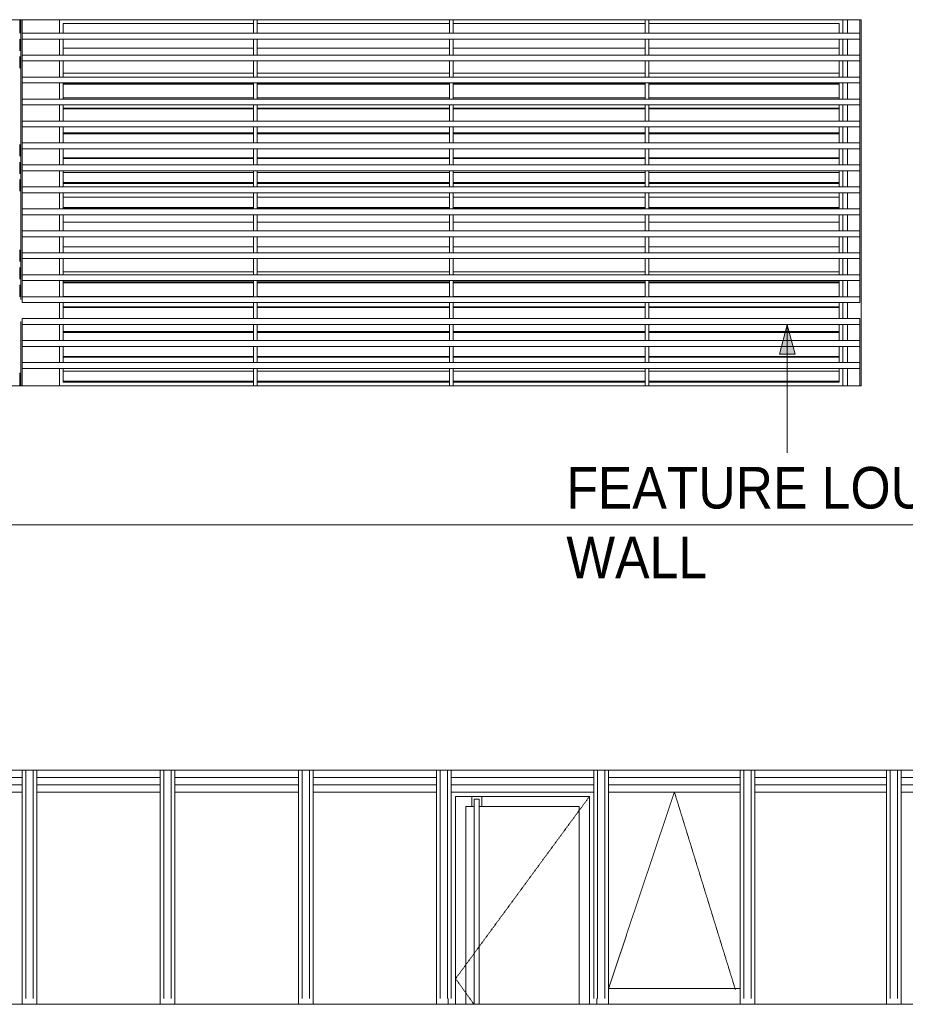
# Model space of a CAD drawing. Header units: millimetres. Extents: x -121668 to 127737, y 1553 to 34854.
# Tile 33 of 94: x -46387 to -40337, y 12625 to 19350. Entities that reach past the tile are written whole.
import ezdxf

# ---------------------------------------------------------------- set-up
doc = ezdxf.new("R2010")
doc.units = ezdxf.units.MM
for name, pattern in [('Center', [40, 10, -5, 20, -5]), ('Dash', [6, 3, -3]), ('Hidden', [7.14375, 4.7625, -2.38125])]:
    doc.linetypes.add(name, pattern=pattern)
for name, color, linetype, lineweight in [('A-DETL-HDLN', 90, 'Dash', 9), ('A-DETL-THIN', 151, 'Continuous', 9), ('A-FLOR', 192, 'Continuous', 9), ('A-FLOR-LEVL', 51, 'Continuous', 9), ('A-GLAZ', 151, 'Continuous', 9), ('A-GLAZ-CURT', 52, 'Continuous', 20), ('A-GLAZ-CURT-HDLN', 51, 'Hidden', 20), ('A-GLAZ-CWMG', 51, 'Continuous', 20), ('A-WALL', 113, 'Continuous', 20), ('G-ANNO-TEXT', 231, 'Continuous', 5)]:
    doc.layers.add(name, color=color, linetype=linetype, lineweight=lineweight)
doc.styles.add('Swis721 BT_1', font='swiss.ttf', dxfattribs={"width": 0.89, "height": 283.821263})

# ---------------------------------------------------------------- blocks, each defined once
blk = doc.blocks.new('Curtain Wall Door 1 - Curtain Wall Door 1-18442149-Copy of GBP_NORTH ELEAVTION')
at = {"layer": 'A-GLAZ-CURT', "lineweight": 9}
for p, q in [((-43409.3, 12625), (-43409.3, 14045)), ((-43409.3, 14045), (-42494.3, 14045)), ((-43299.3, 14045), (-43299.3, 13975)), ((-43281.3, 14027), (-43247.3, 14027)), ((-43281.3, 12625), (-43281.3, 14027)), ((-43247.3, 14027), (-43247.3, 12625)), ((-43229.3, 13975), (-43229.3, 14045)), ((-42494.3, 12625), (-42494.3, 14045)), ((-43339.3, 13975), (-43299.3, 13975)), ((-43339.3, 12625), (-43339.3, 13975)), ((-43299.3, 13975), (-43281.3, 13975)), ((-43247.3, 13975), (-43229.3, 13975)), ((-43229.3, 13975), (-42564.3, 13975)), ((-42564.3, 13975), (-42564.3, 12625)), ((-43459.3, 12665), (-43459.3, 12625)), ((-42444.3, 12625), (-42444.3, 12665))]:
    blk.add_line(p, q, dxfattribs=at)
at = {"layer": 'A-GLAZ-CURT-HDLN', "lineweight": 9}
for p, q in [((-42494.3, 14045), (-43409.3, 12800)), ((-43409.3, 12800), (-43283.7, 12625))]:
    blk.add_line(p, q, dxfattribs=at)
blk = doc.blocks.new('System Panel - _DLN__12_12mm laminated clear glass-18442151-Copy of GBP_NORTH ELEAVTION')
at = {"layer": 'A-GLAZ-CURT', "lineweight": 9}
for p, q in [((-44383, 12665), (-44383, 12625)), ((-43539.3, 12625), (-43539.3, 12665))]:
    blk.add_line(p, q, dxfattribs=at)
blk = doc.blocks.new('Rectangular Mullion - DLN_FRAME 2-18442139-Copy of GBP_NORTH ELEAVTION')
at = {"layer": 'A-GLAZ-CWMG', "lineweight": 9}
for p, q in [((-41364.3, 14175), (-41364.3, 14225)), ((-40464.3, 14225), (-40464.3, 14175)), ((-40464.3, 14175), (-41364.3, 14175)), ((-41364.3, 14075), (-41364.3, 14125)), ((-40464.3, 14125), (-41364.3, 14125)), ((-40464.3, 14125), (-40464.3, 14075)), ((-40464.3, 14075), (-41364.3, 14075))]:
    blk.add_line(p, q, dxfattribs=at)
blk = doc.blocks.new('Rectangular Mullion - DLN_FRAME 2-18442148-Copy of GBP_NORTH ELEAVTION')
at = {"layer": 'A-GLAZ-CWMG', "lineweight": 9}
for p, q in [((-43439.3, 14175), (-43439.3, 14225)), ((-42464.3, 14225), (-42464.3, 14175)), ((-42464.3, 14175), (-43439.3, 14175)), ((-43439.3, 14075), (-43439.3, 14125)), ((-42464.3, 14125), (-43439.3, 14125)), ((-42464.3, 14125), (-42464.3, 14075)), ((-42464.3, 14075), (-43439.3, 14075))]:
    blk.add_line(p, q, dxfattribs=at)
blk = doc.blocks.new('Rectangular Mullion - DLN_FRAME 2-18442150-Copy of GBP_NORTH ELEAVTION')
at = {"layer": 'A-GLAZ-CWMG', "lineweight": 9}
for p, q in [((-44383, 14175), (-44383, 14225)), ((-43539.3, 14225), (-43539.3, 14175)), ((-43539.3, 14175), (-44383, 14175)), ((-44383, 14075), (-44383, 14125)), ((-43539.3, 14125), (-44383, 14125)), ((-43539.3, 14125), (-43539.3, 14075)), ((-43539.3, 14075), (-44383, 14075))]:
    blk.add_line(p, q, dxfattribs=at)
blk = doc.blocks.new('System Panel - _DLN__12_12mm laminated clear glass-18442143-Copy of GBP_NORTH ELEAVTION')
at = {"layer": 'A-GLAZ-CURT', "lineweight": 9}
for p, q in [((-41364.3, 12665), (-41364.3, 12625)), ((-40464.3, 12625), (-40464.3, 12665))]:
    blk.add_line(p, q, dxfattribs=at)
blk = doc.blocks.new('DLN_Louvre - 1337_5x2550 _WH_ ML09-18915334-Copy of GBP_NORTH ELEAVTION')
at = {"layer": 'A-GLAZ'}
for p, q in [((-42114.3, 19350), (-42114.3, 19258)), ((-42089.3, 19325), (-40789.3, 19325)), ((-42089.3, 19258), (-42089.3, 19325)), ((-40789.3, 19325), (-40789.3, 19258)), ((-40764.3, 19258), (-40764.3, 19350)), ((-42114.3, 19218), (-42114.3, 19108)), ((-42089.3, 19108), (-42089.3, 19218)), ((-40789.3, 19218), (-40789.3, 19108)), ((-40764.3, 19108), (-40764.3, 19218)), ((-42089.3, 19155.4), (-40789.3, 19155.4)), ((-42114.3, 19068), (-42114.3, 18958)), ((-42089.3, 18958), (-42089.3, 19068)), ((-40789.3, 19068), (-40789.3, 18958)), ((-40764.3, 18958), (-40764.3, 19068)), ((-42089.3, 18985.7), (-40789.3, 18985.7)), ((-42114.3, 18918), (-42114.3, 18808)), ((-42089.3, 18808), (-42089.3, 18918)), ((-40789.3, 18915.7), (-42089.3, 18915.7)), ((-40789.3, 18910.7), (-42089.3, 18910.7)), ((-40789.3, 18918), (-40789.3, 18808)), ((-40764.3, 18808), (-40764.3, 18918)), ((-42114.3, 18768), (-42114.3, 18658)), ((-42089.3, 18816.1), (-40789.3, 18816.1)), ((-42089.3, 18658), (-42089.3, 18768)), ((-40789.3, 18768), (-40789.3, 18658)), ((-40764.3, 18658), (-40764.3, 18768)), ((-40789.3, 18746.1), (-42089.3, 18746.1)), ((-40789.3, 18741.1), (-42089.3, 18741.1)), ((-42114.3, 18618), (-42114.3, 18508)), ((-42089.3, 18508), (-42089.3, 18618)), ((-40789.3, 18576.4), (-42089.3, 18576.4)), ((-40789.3, 18571.4), (-42089.3, 18571.4)), ((-40789.3, 18618), (-40789.3, 18508)), ((-40764.3, 18508), (-40764.3, 18618)), ((-42114.3, 18468), (-42114.3, 18358)), ((-42089.3, 18358), (-42089.3, 18468)), ((-40789.3, 18468), (-40789.3, 18358)), ((-40764.3, 18358), (-40764.3, 18468)), ((-40789.3, 18406.8), (-42089.3, 18406.8)), ((-40789.3, 18401.8), (-42089.3, 18401.8)), ((-42114.3, 18318), (-42114.3, 18208)), ((-42089.3, 18208), (-42089.3, 18318)), ((-42089.3, 18307.1), (-40789.3, 18307.1)), ((-40789.3, 18318), (-40789.3, 18208)), ((-40764.3, 18208), (-40764.3, 18318)), ((-40789.3, 18237.1), (-42089.3, 18237.1)), ((-40789.3, 18232.1), (-42089.3, 18232.1)), ((-42114.3, 18168), (-42114.3, 18058)), ((-42089.3, 18058), (-42089.3, 18168)), ((-40789.3, 18168), (-40789.3, 18058)), ((-40764.3, 18058), (-40764.3, 18168)), ((-42089.3, 18137.5), (-40789.3, 18137.5)), ((-40789.3, 18067.5), (-42089.3, 18067.5)), ((-40789.3, 18062.5), (-42089.3, 18062.5)), ((-42114.3, 18018), (-42114.3, 17908)), ((-42089.3, 17908), (-42089.3, 18018)), ((-42089.3, 17967.9), (-40789.3, 17967.9)), ((-40789.3, 18018), (-40789.3, 17908)), ((-40764.3, 17908), (-40764.3, 18018)), ((-42114.3, 17868), (-42114.3, 17758)), ((-42089.3, 17758), (-42089.3, 17868)), ((-40789.3, 17868), (-40789.3, 17758)), ((-40764.3, 17758), (-40764.3, 17868)), ((-42089.3, 17798.2), (-40789.3, 17798.2)), ((-42114.3, 17718), (-42114.3, 17608)), ((-42089.3, 17608), (-42089.3, 17718)), ((-40789.3, 17718), (-40789.3, 17608)), ((-40764.3, 17608), (-40764.3, 17718)), ((-42089.3, 17628.6), (-40789.3, 17628.6)), ((-42114.3, 17568), (-42114.3, 17458)), ((-42089.3, 17458), (-42089.3, 17568)), ((-40789.3, 17558.6), (-42089.3, 17558.6)), ((-40789.3, 17553.6), (-42089.3, 17553.6)), ((-40789.3, 17568), (-40789.3, 17458)), ((-40764.3, 17458), (-40764.3, 17568)), ((-42114.3, 17418), (-42114.3, 17308)), ((-42089.3, 17458.9), (-40789.3, 17458.9)), ((-42089.3, 17308), (-42089.3, 17418)), ((-40789.3, 17418), (-40789.3, 17308)), ((-40764.3, 17308), (-40764.3, 17418)), ((-40789.3, 17388.9), (-42089.3, 17388.9)), ((-40789.3, 17383.9), (-42089.3, 17383.9)), ((-42114.3, 17268), (-42114.3, 17158)), ((-42089.3, 17158), (-42089.3, 17268)), ((-40789.3, 17219.3), (-42089.3, 17219.3)), ((-40789.3, 17268), (-40789.3, 17158)), ((-40764.3, 17158), (-40764.3, 17268)), ((-40789.3, 17214.3), (-42089.3, 17214.3)), ((-42114.3, 17118), (-42114.3, 17008)), ((-42089.3, 17008), (-42089.3, 17118)), ((-40789.3, 17118), (-40789.3, 17008)), ((-40764.3, 17008), (-40764.3, 17118)), ((-40789.3, 17049.6), (-42089.3, 17049.6)), ((-40789.3, 17044.6), (-42089.3, 17044.6)), ((-42114.3, 16968), (-42114.3, 16850)), ((-42089.3, 16875), (-42089.3, 16968)), ((-42089.3, 16950), (-40789.3, 16950)), ((-40789.3, 16968), (-40789.3, 16875)), ((-40764.3, 16850), (-40764.3, 16968)), ((-40789.3, 16880), (-42089.3, 16880)), ((-40789.3, 16875), (-42089.3, 16875))]:
    blk.add_line(p, q, dxfattribs=at)
blk = doc.blocks.new('Rectangular Mullion - DLN_8 x 75mm _WD_-3377684-Copy of GBP_NORTH ELEAVTION')
at = {"layer": 'A-GLAZ-CWMG'}
blk.add_line((-40647.3, 16968), (-40647.3, 16850), dxfattribs=at)
blk = doc.blocks.new('Rectangular Mullion - DLN_8 x 75mm _WD_-V22-Copy of GBP_NORTH ELEAVTION')
at = {"layer": 'A-GLAZ-CWMG'}
blk.add_line((-40647.3, 17118), (-40647.3, 17008), dxfattribs=at)
blk = doc.blocks.new('DLN_Louvre - 1337_5x2550 _WH_ ML09 3-18917324-Copy of GBP_NORTH ELEAVTION')
at = {"layer": 'A-GLAZ'}
for p, q in [((-43451.8, 19350), (-43451.8, 19258)), ((-43426.8, 19325), (-42114.3, 19325)), ((-43426.8, 19258), (-43426.8, 19325)), ((-42114.3, 19325), (-42114.3, 19258)), ((-42089.3, 19258), (-42089.3, 19350)), ((-43451.8, 19218), (-43451.8, 19108)), ((-43426.8, 19108), (-43426.8, 19218)), ((-42114.3, 19218), (-42114.3, 19108)), ((-42089.3, 19108), (-42089.3, 19218)), ((-43426.8, 19155.4), (-42114.3, 19155.4)), ((-43451.8, 19068), (-43451.8, 18958)), ((-43426.8, 18958), (-43426.8, 19068)), ((-42114.3, 19068), (-42114.3, 18958)), ((-42089.3, 18958), (-42089.3, 19068)), ((-43426.8, 18985.7), (-42114.3, 18985.7)), ((-43451.8, 18918), (-43451.8, 18808)), ((-43426.8, 18808), (-43426.8, 18918)), ((-42114.3, 18915.7), (-43426.8, 18915.7)), ((-42114.3, 18910.7), (-43426.8, 18910.7)), ((-42114.3, 18918), (-42114.3, 18808)), ((-42089.3, 18808), (-42089.3, 18918)), ((-43451.8, 18768), (-43451.8, 18658)), ((-43426.8, 18816.1), (-42114.3, 18816.1)), ((-43426.8, 18658), (-43426.8, 18768)), ((-42114.3, 18768), (-42114.3, 18658)), ((-42089.3, 18658), (-42089.3, 18768)), ((-42114.3, 18746.1), (-43426.8, 18746.1)), ((-42114.3, 18741.1), (-43426.8, 18741.1)), ((-43451.8, 18618), (-43451.8, 18508)), ((-43426.8, 18508), (-43426.8, 18618)), ((-42114.3, 18576.4), (-43426.8, 18576.4)), ((-42114.3, 18571.4), (-43426.8, 18571.4)), ((-42114.3, 18618), (-42114.3, 18508)), ((-42089.3, 18508), (-42089.3, 18618)), ((-43451.8, 18468), (-43451.8, 18358)), ((-43426.8, 18358), (-43426.8, 18468)), ((-42114.3, 18468), (-42114.3, 18358)), ((-42089.3, 18358), (-42089.3, 18468)), ((-42114.3, 18406.8), (-43426.8, 18406.8)), ((-42114.3, 18401.8), (-43426.8, 18401.8)), ((-43451.8, 18318), (-43451.8, 18208)), ((-43426.8, 18208), (-43426.8, 18318)), ((-43426.8, 18307.1), (-42114.3, 18307.1)), ((-42114.3, 18318), (-42114.3, 18208)), ((-42089.3, 18208), (-42089.3, 18318)), ((-42114.3, 18237.1), (-43426.8, 18237.1)), ((-42114.3, 18232.1), (-43426.8, 18232.1)), ((-43451.8, 18168), (-43451.8, 18058)), ((-43426.8, 18058), (-43426.8, 18168)), ((-42114.3, 18168), (-42114.3, 18058)), ((-42089.3, 18058), (-42089.3, 18168)), ((-43426.8, 18137.5), (-42114.3, 18137.5)), ((-42114.3, 18067.5), (-43426.8, 18067.5)), ((-42114.3, 18062.5), (-43426.8, 18062.5)), ((-43451.8, 18018), (-43451.8, 17908)), ((-43426.8, 17908), (-43426.8, 18018)), ((-43426.8, 17967.9), (-42114.3, 17967.9)), ((-42114.3, 18018), (-42114.3, 17908)), ((-42089.3, 17908), (-42089.3, 18018)), ((-43451.8, 17868), (-43451.8, 17758)), ((-43426.8, 17758), (-43426.8, 17868)), ((-42114.3, 17868), (-42114.3, 17758)), ((-42089.3, 17758), (-42089.3, 17868)), ((-43426.8, 17798.2), (-42114.3, 17798.2)), ((-43451.8, 17718), (-43451.8, 17608)), ((-43426.8, 17608), (-43426.8, 17718)), ((-42114.3, 17718), (-42114.3, 17608)), ((-42089.3, 17608), (-42089.3, 17718)), ((-43426.8, 17628.6), (-42114.3, 17628.6)), ((-43451.8, 17568), (-43451.8, 17458)), ((-43426.8, 17458), (-43426.8, 17568)), ((-42114.3, 17558.6), (-43426.8, 17558.6)), ((-42114.3, 17553.6), (-43426.8, 17553.6)), ((-42114.3, 17568), (-42114.3, 17458)), ((-42089.3, 17458), (-42089.3, 17568)), ((-43451.8, 17418), (-43451.8, 17308)), ((-43426.8, 17458.9), (-42114.3, 17458.9)), ((-43426.8, 17308), (-43426.8, 17418)), ((-42114.3, 17418), (-42114.3, 17308)), ((-42089.3, 17308), (-42089.3, 17418)), ((-42114.3, 17388.9), (-43426.8, 17388.9)), ((-42114.3, 17383.9), (-43426.8, 17383.9)), ((-43451.8, 17268), (-43451.8, 17158)), ((-43426.8, 17158), (-43426.8, 17268)), ((-42114.3, 17219.3), (-43426.8, 17219.3)), ((-42114.3, 17268), (-42114.3, 17158)), ((-42089.3, 17158), (-42089.3, 17268)), ((-42114.3, 17214.3), (-43426.8, 17214.3)), ((-43451.8, 17118), (-43451.8, 17008)), ((-43426.8, 17008), (-43426.8, 17118)), ((-42114.3, 17118), (-42114.3, 17008)), ((-42089.3, 17008), (-42089.3, 17118)), ((-42114.3, 17049.6), (-43426.8, 17049.6)), ((-42114.3, 17044.6), (-43426.8, 17044.6)), ((-43451.8, 16968), (-43451.8, 16850)), ((-43426.8, 16875), (-43426.8, 16968)), ((-43426.8, 16950), (-42114.3, 16950)), ((-42114.3, 16968), (-42114.3, 16875)), ((-42089.3, 16850), (-42089.3, 16968)), ((-42114.3, 16880), (-43426.8, 16880)), ((-42114.3, 16875), (-43426.8, 16875))]:
    blk.add_line(p, q, dxfattribs=at)
blk = doc.blocks.new('Rectangular Mullion - DLN_FRAME-16088758-Copy of GBP_NORTH ELEAVTION')
at = {"layer": 'A-GLAZ-CWMG', "lineweight": 9}
for p, q in [((-40464.3, 14225), (-40464.3, 12665)), ((-40439.3, 14225), (-40439.3, 12665)), ((-40389.3, 14225), (-40389.3, 12665)), ((-40364.3, 14225), (-40364.3, 12665))]:
    blk.add_line(p, q, dxfattribs=at)
blk = doc.blocks.new('Rectangular Mullion - DLN_FRAME-16088757-Copy of GBP_NORTH ELEAVTION')
at = {"layer": 'A-GLAZ-CWMG', "lineweight": 9}
for p, q in [((-38464.3, 14225), (-38464.3, 12732.5)), ((-38439.3, 14225), (-38439.3, 12665)), ((-38389.3, 14225), (-38389.3, 12665)), ((-38364.3, 14225), (-38364.3, 12665))]:
    blk.add_line(p, q, dxfattribs=at)
blk = doc.blocks.new('Rectangular Mullion - DLN_FRAME-V32-Copy of GBP_NORTH ELEAVTION')
at = {"layer": 'A-GLAZ-CWMG', "lineweight": 9}
for p, q in [((-39464.3, 14225), (-39464.3, 12665)), ((-39439.3, 14225), (-39439.3, 12665)), ((-39389.3, 14225), (-39389.3, 12665)), ((-39364.3, 14225), (-39364.3, 12732.5))]:
    blk.add_line(p, q, dxfattribs=at)
blk = doc.blocks.new('Rectangular Mullion - DLN_135 x 150mm _WD_-STUR_ OPENING-18442161-Copy of GBP_NORTH ELEAVTION')
at = {"layer": 'A-GLAZ-CWMG', "lineweight": 9}
for p, q in [((-42364.3, 12625), (-42364.3, 12732.5)), ((-41464.3, 12732.5), (-42364.3, 12732.5)), ((-41464.3, 12732.5), (-41464.3, 12625))]:
    blk.add_line(p, q, dxfattribs=at)
blk = doc.blocks.new('Rectangular Mullion - DLN_8 x 75mm _WD_-5134067-Copy of GBP_NORTH ELEAVTION')
at = {"layer": 'A-GLAZ-CWMG'}
blk.add_line((-40647.3, 19350), (-40647.3, 19258), dxfattribs=at)
blk = doc.blocks.new('Rectangular Mullion - DLN_40 x 120mm _WD_-15980745-Copy of GBP_NORTH ELEAVTION')
at = {"layer": 'A-GLAZ-CWMG'}
for p, q in [((-46371.3, 16968), (-46371.3, 17008)), ((-40647.3, 17008), (-46371.3, 17008)), ((-46371.3, 16968), (-40647.3, 16968)), ((-40647.3, 17008), (-40647.3, 16968))]:
    blk.add_line(p, q, dxfattribs=at)
blk = doc.blocks.new('Rectangular Mullion - DLN_8 x 75mm _WD_-5134064-Copy of GBP_NORTH ELEAVTION')
at = {"layer": 'A-GLAZ-CWMG'}
for p, q in [((-46379.3, 19350), (-46379.3, 19238)), ((-46371.3, 19258), (-46371.3, 19350))]:
    blk.add_line(p, q, dxfattribs=at)
blk = doc.blocks.new('Rectangular Mullion - DLN_8 x 75mm _WD_-3377688-Copy of GBP_NORTH ELEAVTION')
at = {"layer": 'A-GLAZ-CWMG'}
for p, q in [((-46379.3, 16988), (-46379.3, 16850)), ((-46371.3, 16850), (-46371.3, 16968))]:
    blk.add_line(p, q, dxfattribs=at)
blk = doc.blocks.new('Rectangular Mullion - DLN_8 x 75mm _WD_-V37-Copy of GBP_NORTH ELEAVTION')
at = {"layer": 'A-GLAZ-CWMG'}
for p, q in [((-46379.3, 17138), (-46379.3, 16988)), ((-46371.3, 17008), (-46371.3, 17118))]:
    blk.add_line(p, q, dxfattribs=at)
blk = doc.blocks.new('Rectangular Mullion - DLN_8 x 75mm _WD_-12438420-Copy of GBP_NORTH ELEAVTION')
at = {"layer": 'A-GLAZ-CWMG'}
for p, q in [((-46379.3, 16850), (-46379.3, 16978)), ((-46387.3, 16938), (-46387.3, 16850))]:
    blk.add_line(p, q, dxfattribs=at)
blk = doc.blocks.new('Rectangular Mullion - DLN_8 x 75mm _WD_-12438421-Copy of GBP_NORTH ELEAVTION')
at = {"layer": 'A-GLAZ-CWMG'}
for p, q in [((-46379.3, 17458), (-46379.3, 17578)), ((-46387.3, 17538), (-46387.3, 17458))]:
    blk.add_line(p, q, dxfattribs=at)
blk = doc.blocks.new('Rectangular Mullion - DLN_8 x 75mm _WD_-12438704-Copy of GBP_NORTH ELEAVTION')
at = {"layer": 'A-GLAZ-CWMG'}
for p, q in [((-46387.3, 19350), (-46387.3, 19258)), ((-46379.3, 19258), (-46379.3, 19350))]:
    blk.add_line(p, q, dxfattribs=at)
blk = doc.blocks.new('DLN_Louvre - 1337_5x2550 _WH_ ML09 2-18916622-Copy of GBP_NORTH ELEAVTION')
at = {"layer": 'A-GLAZ', "lineweight": 15}
for p, q in [((-46114.3, 19350), (-46114.3, 19258)), ((-46089.3, 19325), (-44789.3, 19325)), ((-46089.3, 19258), (-46089.3, 19325)), ((-44789.3, 19325), (-44789.3, 19258)), ((-44764.3, 19258), (-44764.3, 19350)), ((-46114.3, 19218), (-46114.3, 19108)), ((-46089.3, 19108), (-46089.3, 19218)), ((-44789.3, 19218), (-44789.3, 19108)), ((-44764.3, 19108), (-44764.3, 19218)), ((-46089.3, 19155.4), (-44789.3, 19155.4)), ((-46114.3, 19068), (-46114.3, 18958)), ((-46089.3, 18958), (-46089.3, 19068)), ((-44789.3, 19068), (-44789.3, 18958)), ((-44764.3, 18958), (-44764.3, 19068)), ((-46089.3, 18985.7), (-44789.3, 18985.7)), ((-46114.3, 18918), (-46114.3, 18808)), ((-46089.3, 18808), (-46089.3, 18918)), ((-44789.3, 18915.7), (-46089.3, 18915.7)), ((-44789.3, 18910.7), (-46089.3, 18910.7)), ((-44789.3, 18918), (-44789.3, 18808)), ((-44764.3, 18808), (-44764.3, 18918)), ((-46114.3, 18768), (-46114.3, 18658)), ((-46089.3, 18816.1), (-44789.3, 18816.1)), ((-46089.3, 18658), (-46089.3, 18768)), ((-44789.3, 18768), (-44789.3, 18658)), ((-44764.3, 18658), (-44764.3, 18768)), ((-44789.3, 18746.1), (-46089.3, 18746.1)), ((-44789.3, 18741.1), (-46089.3, 18741.1)), ((-46114.3, 18618), (-46114.3, 18508)), ((-46089.3, 18508), (-46089.3, 18618)), ((-44789.3, 18576.4), (-46089.3, 18576.4)), ((-44789.3, 18571.4), (-46089.3, 18571.4)), ((-44789.3, 18618), (-44789.3, 18508)), ((-44764.3, 18508), (-44764.3, 18618)), ((-46114.3, 18468), (-46114.3, 18358)), ((-46089.3, 18358), (-46089.3, 18468)), ((-44789.3, 18468), (-44789.3, 18358)), ((-44764.3, 18358), (-44764.3, 18468)), ((-44789.3, 18406.8), (-46089.3, 18406.8)), ((-44789.3, 18401.8), (-46089.3, 18401.8)), ((-46114.3, 18318), (-46114.3, 18208)), ((-46089.3, 18208), (-46089.3, 18318)), ((-46089.3, 18307.1), (-44789.3, 18307.1)), ((-44789.3, 18318), (-44789.3, 18208)), ((-44764.3, 18208), (-44764.3, 18318)), ((-44789.3, 18237.1), (-46089.3, 18237.1)), ((-44789.3, 18232.1), (-46089.3, 18232.1)), ((-46114.3, 18168), (-46114.3, 18058)), ((-46089.3, 18058), (-46089.3, 18168)), ((-44789.3, 18168), (-44789.3, 18058)), ((-44764.3, 18058), (-44764.3, 18168)), ((-46089.3, 18137.5), (-44789.3, 18137.5)), ((-44789.3, 18067.5), (-46089.3, 18067.5)), ((-44789.3, 18062.5), (-46089.3, 18062.5)), ((-46114.3, 18018), (-46114.3, 17908)), ((-46089.3, 17908), (-46089.3, 18018)), ((-46089.3, 17967.9), (-44789.3, 17967.9)), ((-44789.3, 18018), (-44789.3, 17908)), ((-44764.3, 17908), (-44764.3, 18018)), ((-46114.3, 17868), (-46114.3, 17758)), ((-46089.3, 17758), (-46089.3, 17868)), ((-44789.3, 17868), (-44789.3, 17758)), ((-44764.3, 17758), (-44764.3, 17868)), ((-46089.3, 17798.2), (-44789.3, 17798.2)), ((-46114.3, 17718), (-46114.3, 17608)), ((-46089.3, 17608), (-46089.3, 17718)), ((-44789.3, 17718), (-44789.3, 17608)), ((-44764.3, 17608), (-44764.3, 17718)), ((-46089.3, 17628.6), (-44789.3, 17628.6)), ((-46114.3, 17568), (-46114.3, 17458)), ((-46089.3, 17458), (-46089.3, 17568)), ((-44789.3, 17558.6), (-46089.3, 17558.6)), ((-44789.3, 17553.6), (-46089.3, 17553.6)), ((-44789.3, 17568), (-44789.3, 17458)), ((-44764.3, 17458), (-44764.3, 17568)), ((-46114.3, 17418), (-46114.3, 17308)), ((-46089.3, 17458.9), (-44789.3, 17458.9)), ((-46089.3, 17308), (-46089.3, 17418)), ((-44789.3, 17418), (-44789.3, 17308)), ((-44764.3, 17308), (-44764.3, 17418)), ((-44789.3, 17388.9), (-46089.3, 17388.9)), ((-44789.3, 17383.9), (-46089.3, 17383.9)), ((-46114.3, 17268), (-46114.3, 17158)), ((-46089.3, 17158), (-46089.3, 17268)), ((-44789.3, 17219.3), (-46089.3, 17219.3)), ((-44789.3, 17268), (-44789.3, 17158)), ((-44764.3, 17158), (-44764.3, 17268)), ((-44789.3, 17214.3), (-46089.3, 17214.3)), ((-46114.3, 17118), (-46114.3, 17008)), ((-46089.3, 17008), (-46089.3, 17118)), ((-44789.3, 17118), (-44789.3, 17008)), ((-44764.3, 17008), (-44764.3, 17118)), ((-44789.3, 17049.6), (-46089.3, 17049.6)), ((-44789.3, 17044.6), (-46089.3, 17044.6)), ((-46114.3, 16968), (-46114.3, 16850)), ((-46089.3, 16875), (-46089.3, 16968)), ((-46089.3, 16950), (-44789.3, 16950)), ((-44789.3, 16968), (-44789.3, 16875)), ((-44764.3, 16850), (-44764.3, 16968)), ((-44789.3, 16880), (-46089.3, 16880)), ((-44789.3, 16875), (-46089.3, 16875))]:
    blk.add_line(p, q, dxfattribs=at)

msp = doc.modelspace()

# ---------------------------------------------------------------- hatches: boundary and pattern name
at = {"layer": 'G-ANNO-TEXT'}
msp.add_hatch(color=7, dxfattribs=at).paths.add_polyline_path([(-41143.5, 17266.4), (-41197.1, 17066.4), (-41089.9, 17066.4)], flags=0)

# ---------------------------------------------------------------- linework, layer by layer
at = {"layer": 'A-DETL-HDLN'}
msp.add_line((-37214.3, 15900), (-86439.3, 15900), dxfattribs=at)
at = {"layer": 'A-DETL-HDLN', "linetype": 'Hidden'}
for p, q in [((-41914.3, 14075), (-42364.3, 12732.5)), ((-41497.3, 12725), (-41914.3, 14075))]:
    msp.add_line(p, q, dxfattribs=at)
at = {"layer": 'A-DETL-THIN'}
for p, q in [((-37639.7, 15900), (-63139.3, 15900)), ((-48339.3, 14225), (-37639.7, 14225))]:
    msp.add_line(p, q, dxfattribs=at)
at = {"layer": 'A-FLOR'}
msp.add_line((-48339.3, 12625), (-37639.4, 12625), dxfattribs=at)
at = {"layer": 'A-FLOR-LEVL', "linetype": 'Center', "lineweight": 5}
msp.add_line((-108303, 15900), (-8057.7, 15900), dxfattribs=at)
at = {"layer": 'A-WALL', "lineweight": 15}
for p, q in [((-63139.3, 19350), (-42114.3, 19350)), ((-46114.3, 19258), (-46114.3, 19350)), ((-42114.3, 19350), (-40639.3, 19350)), ((-40764.3, 19350), (-40764.3, 19258)), ((-40639.3, 19350), (-40639.3, 16850)), ((-46114.3, 19108), (-46114.3, 19218)), ((-40764.3, 19218), (-40764.3, 19108)), ((-46114.3, 18958), (-46114.3, 19068)), ((-40764.3, 19068), (-40764.3, 18958)), ((-46114.3, 18808), (-46114.3, 18918)), ((-40764.3, 18918), (-40764.3, 18808)), ((-46114.3, 18658), (-46114.3, 18768)), ((-40764.3, 18768), (-40764.3, 18658)), ((-46114.3, 18508), (-46114.3, 18618)), ((-40764.3, 18618), (-40764.3, 18508)), ((-46114.3, 18358), (-46114.3, 18468)), ((-40764.3, 18468), (-40764.3, 18358)), ((-46114.3, 18208), (-46114.3, 18318)), ((-40764.3, 18318), (-40764.3, 18208)), ((-46114.3, 18058), (-46114.3, 18168)), ((-40764.3, 18168), (-40764.3, 18058)), ((-46114.3, 17908), (-46114.3, 18018)), ((-40764.3, 18018), (-40764.3, 17908)), ((-46114.3, 17758), (-46114.3, 17868)), ((-40764.3, 17868), (-40764.3, 17758)), ((-46114.3, 17608), (-46114.3, 17718)), ((-40764.3, 17718), (-40764.3, 17608)), ((-46114.3, 17458), (-46114.3, 17568)), ((-40764.3, 17568), (-40764.3, 17458)), ((-46114.3, 17308), (-46114.3, 17418)), ((-40764.3, 17418), (-40764.3, 17308)), ((-46114.3, 17158), (-46114.3, 17268)), ((-40764.3, 17268), (-40764.3, 17158)), ((-46114.3, 17008), (-46114.3, 17118)), ((-40764.3, 17118), (-40764.3, 17008)), ((-46114.3, 16850), (-46114.3, 16968)), ((-40764.3, 16968), (-40764.3, 16850)), ((-46114.3, 16850), (-63139.3, 16850)), ((-40639.3, 16850), (-46114.3, 16850))]:
    msp.add_line(p, q, dxfattribs=at)
at = {"layer": 'A-WALL'}
for p, q in [((-40732.3, 19258), (-40732.3, 19350)), ((-40732.3, 19108), (-40732.3, 19218)), ((-40732.3, 18958), (-40732.3, 19068)), ((-40732.3, 18808), (-40732.3, 18918)), ((-40732.3, 18658), (-40732.3, 18768)), ((-40732.3, 18508), (-40732.3, 18618)), ((-40732.3, 18358), (-40732.3, 18468)), ((-40732.3, 18208), (-40732.3, 18318)), ((-40732.3, 18058), (-40732.3, 18168)), ((-40732.3, 17908), (-40732.3, 18018)), ((-40732.3, 17758), (-40732.3, 17868)), ((-40732.3, 17608), (-40732.3, 17718)), ((-40732.3, 17458), (-40732.3, 17568)), ((-40732.3, 17308), (-40732.3, 17418)), ((-40732.3, 17158), (-40732.3, 17268)), ((-40732.3, 17008), (-40732.3, 17118)), ((-40732.3, 16850), (-40732.3, 16968))]:
    msp.add_line(p, q, dxfattribs=at)
at = {"layer": 'G-ANNO-TEXT', "color": 7}
for p, q in [((-41143.5, 17266.4), (-41197.1, 17066.4)), ((-41089.9, 17066.4), (-41143.5, 17266.4)), ((-41143.5, 17266.4), (-41143.5, 16392.3)), ((-41197.1, 17066.4), (-41089.9, 17066.4))]:
    msp.add_line(p, q, dxfattribs=at)

# ---------------------------------------------------------------- block references
at = {"layer": 'A-GLAZ', "lineweight": 15}
msp.add_blockref('DLN_Louvre - 1337_5x2550 _WH_ ML09 2-18916622-Copy of GBP_NORTH ELEAVTION', (0, 0), dxfattribs=at)
at = {"layer": 'A-GLAZ'}
for name, p in [('DLN_Louvre - 1337_5x2550 _WH_ ML09 3-18917324-Copy of GBP_NORTH ELEAVTION', (-1337.5, 0)), ('DLN_Louvre - 1337_5x2550 _WH_ ML09 3-18917324-Copy of GBP_NORTH ELEAVTION', (0, 0)), ('DLN_Louvre - 1337_5x2550 _WH_ ML09-18915334-Copy of GBP_NORTH ELEAVTION', (0, 0))]:
    msp.add_blockref(name, p, dxfattribs=at)
at = {"layer": 'A-GLAZ-CURT', "lineweight": 9}
for name, p in [('Curtain Wall Door 1 - Curtain Wall Door 1-18442149-Copy of GBP_NORTH ELEAVTION', (0, 0)), ('System Panel - _DLN__12_12mm laminated clear glass-18442151-Copy of GBP_NORTH ELEAVTION', (-2831.2, 0)), ('System Panel - _DLN__12_12mm laminated clear glass-18442151-Copy of GBP_NORTH ELEAVTION', (-1887.5, 0)), ('System Panel - _DLN__12_12mm laminated clear glass-18442151-Copy of GBP_NORTH ELEAVTION', (-943.8, 0)), ('System Panel - _DLN__12_12mm laminated clear glass-18442151-Copy of GBP_NORTH ELEAVTION', (0, 0)), ('System Panel - _DLN__12_12mm laminated clear glass-18442143-Copy of GBP_NORTH ELEAVTION', (0, 0)), ('System Panel - _DLN__12_12mm laminated clear glass-18442143-Copy of GBP_NORTH ELEAVTION', (1000, 0))]:
    msp.add_blockref(name, p, dxfattribs=at)
at = {"layer": 'A-GLAZ-CWMG'}
for name, p in [('Rectangular Mullion - DLN_8 x 75mm _WD_-12438704-Copy of GBP_NORTH ELEAVTION', (0, 0)), ('Rectangular Mullion - DLN_8 x 75mm _WD_-5134064-Copy of GBP_NORTH ELEAVTION', (0, 0)), ('Rectangular Mullion - DLN_8 x 75mm _WD_-5134067-Copy of GBP_NORTH ELEAVTION', (0, 0)), ('Rectangular Mullion - DLN_8 x 75mm _WD_-12438421-Copy of GBP_NORTH ELEAVTION', (0, 1680)), ('Rectangular Mullion - DLN_8 x 75mm _WD_-V37-Copy of GBP_NORTH ELEAVTION', (0, 2100)), ('Rectangular Mullion - DLN_40 x 120mm _WD_-15980745-Copy of GBP_NORTH ELEAVTION', (0, 2250)), ('Rectangular Mullion - DLN_8 x 75mm _WD_-V22-Copy of GBP_NORTH ELEAVTION', (0, 2100)), ('Rectangular Mullion - DLN_8 x 75mm _WD_-12438421-Copy of GBP_NORTH ELEAVTION', (0, 1560)), ('Rectangular Mullion - DLN_40 x 120mm _WD_-15980745-Copy of GBP_NORTH ELEAVTION', (0, 2100)), ('Rectangular Mullion - DLN_8 x 75mm _WD_-V37-Copy of GBP_NORTH ELEAVTION', (0, 1950)), ('Rectangular Mullion - DLN_8 x 75mm _WD_-V22-Copy of GBP_NORTH ELEAVTION', (0, 1950)), ('Rectangular Mullion - DLN_8 x 75mm _WD_-V37-Copy of GBP_NORTH ELEAVTION', (0, 1800)), ('Rectangular Mullion - DLN_40 x 120mm _WD_-15980745-Copy of GBP_NORTH ELEAVTION', (0, 1950)), ('Rectangular Mullion - DLN_8 x 75mm _WD_-V22-Copy of GBP_NORTH ELEAVTION', (0, 1800)), ('Rectangular Mullion - DLN_8 x 75mm _WD_-V37-Copy of GBP_NORTH ELEAVTION', (0, 1650)), ('Rectangular Mullion - DLN_40 x 120mm _WD_-15980745-Copy of GBP_NORTH ELEAVTION', (0, 1800)), ('Rectangular Mullion - DLN_8 x 75mm _WD_-V22-Copy of GBP_NORTH ELEAVTION', (0, 1650)), ('Rectangular Mullion - DLN_8 x 75mm _WD_-V37-Copy of GBP_NORTH ELEAVTION', (0, 1500)), ('Rectangular Mullion - DLN_40 x 120mm _WD_-15980745-Copy of GBP_NORTH ELEAVTION', (0, 1650)), ('Rectangular Mullion - DLN_8 x 75mm _WD_-V22-Copy of GBP_NORTH ELEAVTION', (0, 1500)), ('Rectangular Mullion - DLN_8 x 75mm _WD_-12438421-Copy of GBP_NORTH ELEAVTION', (0, 960)), ('Rectangular Mullion - DLN_40 x 120mm _WD_-15980745-Copy of GBP_NORTH ELEAVTION', (0, 1500)), ('Rectangular Mullion - DLN_8 x 75mm _WD_-V37-Copy of GBP_NORTH ELEAVTION', (0, 1350)), ('Rectangular Mullion - DLN_8 x 75mm _WD_-V22-Copy of GBP_NORTH ELEAVTION', (0, 1350)), ('Rectangular Mullion - DLN_8 x 75mm _WD_-12438421-Copy of GBP_NORTH ELEAVTION', (0, 840)), ('Rectangular Mullion - DLN_8 x 75mm _WD_-12438421-Copy of GBP_NORTH ELEAVTION', (0, 720)), ('Rectangular Mullion - DLN_8 x 75mm _WD_-V37-Copy of GBP_NORTH ELEAVTION', (0, 1200)), ('Rectangular Mullion - DLN_40 x 120mm _WD_-15980745-Copy of GBP_NORTH ELEAVTION', (0, 1350)), ('Rectangular Mullion - DLN_8 x 75mm _WD_-V22-Copy of GBP_NORTH ELEAVTION', (0, 1200)), ('Rectangular Mullion - DLN_8 x 75mm _WD_-V37-Copy of GBP_NORTH ELEAVTION', (0, 1050)), ('Rectangular Mullion - DLN_40 x 120mm _WD_-15980745-Copy of GBP_NORTH ELEAVTION', (0, 1200)), ('Rectangular Mullion - DLN_8 x 75mm _WD_-V22-Copy of GBP_NORTH ELEAVTION', (0, 1050)), ('Rectangular Mullion - DLN_8 x 75mm _WD_-V37-Copy of GBP_NORTH ELEAVTION', (0, 900)), ('Rectangular Mullion - DLN_40 x 120mm _WD_-15980745-Copy of GBP_NORTH ELEAVTION', (0, 1050)), ('Rectangular Mullion - DLN_8 x 75mm _WD_-V22-Copy of GBP_NORTH ELEAVTION', (0, 900)), ('Rectangular Mullion - DLN_40 x 120mm _WD_-15980745-Copy of GBP_NORTH ELEAVTION', (0, 900)), ('Rectangular Mullion - DLN_8 x 75mm _WD_-V37-Copy of GBP_NORTH ELEAVTION', (0, 750)), ('Rectangular Mullion - DLN_8 x 75mm _WD_-V22-Copy of GBP_NORTH ELEAVTION', (0, 750)), ('Rectangular Mullion - DLN_8 x 75mm _WD_-12438421-Copy of GBP_NORTH ELEAVTION', (0, 240)), ('Rectangular Mullion - DLN_40 x 120mm _WD_-15980745-Copy of GBP_NORTH ELEAVTION', (0, 750)), ('Rectangular Mullion - DLN_8 x 75mm _WD_-12438421-Copy of GBP_NORTH ELEAVTION', (0, 120)), ('Rectangular Mullion - DLN_8 x 75mm _WD_-V37-Copy of GBP_NORTH ELEAVTION', (0, 600)), ('Rectangular Mullion - DLN_8 x 75mm _WD_-V22-Copy of GBP_NORTH ELEAVTION', (0, 600)), ('Rectangular Mullion - DLN_8 x 75mm _WD_-12438421-Copy of GBP_NORTH ELEAVTION', (0, 0)), ('Rectangular Mullion - DLN_8 x 75mm _WD_-V37-Copy of GBP_NORTH ELEAVTION', (0, 450)), ('Rectangular Mullion - DLN_40 x 120mm _WD_-15980745-Copy of GBP_NORTH ELEAVTION', (0, 600)), ('Rectangular Mullion - DLN_8 x 75mm _WD_-V22-Copy of GBP_NORTH ELEAVTION', (0, 450)), ('Rectangular Mullion - DLN_40 x 120mm _WD_-15980745-Copy of GBP_NORTH ELEAVTION', (0, 450)), ('Rectangular Mullion - DLN_8 x 75mm _WD_-V37-Copy of GBP_NORTH ELEAVTION', (0, 150)), ('Rectangular Mullion - DLN_40 x 120mm _WD_-15980745-Copy of GBP_NORTH ELEAVTION', (0, 300)), ('Rectangular Mullion - DLN_8 x 75mm _WD_-V22-Copy of GBP_NORTH ELEAVTION', (0, 150)), ('Rectangular Mullion - DLN_40 x 120mm _WD_-15980745-Copy of GBP_NORTH ELEAVTION', (0, 150)), ('Rectangular Mullion - DLN_8 x 75mm _WD_-V37-Copy of GBP_NORTH ELEAVTION', (0, 0)), ('Rectangular Mullion - DLN_8 x 75mm _WD_-V22-Copy of GBP_NORTH ELEAVTION', (0, 0)), ('Rectangular Mullion - DLN_8 x 75mm _WD_-12438420-Copy of GBP_NORTH ELEAVTION', (0, 0)), ('Rectangular Mullion - DLN_8 x 75mm _WD_-3377688-Copy of GBP_NORTH ELEAVTION', (0, 0)), ('Rectangular Mullion - DLN_40 x 120mm _WD_-15980745-Copy of GBP_NORTH ELEAVTION', (0, 0)), ('Rectangular Mullion - DLN_8 x 75mm _WD_-3377684-Copy of GBP_NORTH ELEAVTION', (0, 0))]:
    msp.add_blockref(name, p, dxfattribs=at)
at = {"layer": 'A-GLAZ-CWMG', "lineweight": 9}
for name, p in [('Rectangular Mullion - DLN_FRAME 2-18442150-Copy of GBP_NORTH ELEAVTION', (-2831.2, 0)), ('Rectangular Mullion - DLN_FRAME-16088758-Copy of GBP_NORTH ELEAVTION', (-5906.2, 0)), ('Rectangular Mullion - DLN_FRAME 2-18442150-Copy of GBP_NORTH ELEAVTION', (-1887.5, 0)), ('Rectangular Mullion - DLN_FRAME-16088758-Copy of GBP_NORTH ELEAVTION', (-4962.5, 0)), ('Rectangular Mullion - DLN_FRAME 2-18442150-Copy of GBP_NORTH ELEAVTION', (-943.8, 0)), ('Rectangular Mullion - DLN_FRAME-16088758-Copy of GBP_NORTH ELEAVTION', (-4018.7, 0)), ('Rectangular Mullion - DLN_FRAME 2-18442150-Copy of GBP_NORTH ELEAVTION', (0, 0)), ('Rectangular Mullion - DLN_FRAME-16088758-Copy of GBP_NORTH ELEAVTION', (-3075, 0)), ('Rectangular Mullion - DLN_FRAME 2-18442148-Copy of GBP_NORTH ELEAVTION', (0, 0)), ('Rectangular Mullion - DLN_FRAME-V32-Copy of GBP_NORTH ELEAVTION', (-3000, 0)), ('Rectangular Mullion - DLN_FRAME 2-18442139-Copy of GBP_NORTH ELEAVTION', (-1000, 0)), ('Rectangular Mullion - DLN_FRAME-16088757-Copy of GBP_NORTH ELEAVTION', (-3000, 0)), ('Rectangular Mullion - DLN_FRAME 2-18442139-Copy of GBP_NORTH ELEAVTION', (0, 0)), ('Rectangular Mullion - DLN_FRAME-16088758-Copy of GBP_NORTH ELEAVTION', (0, 0)), ('Rectangular Mullion - DLN_FRAME 2-18442139-Copy of GBP_NORTH ELEAVTION', (1000, 0)), ('Rectangular Mullion - DLN_135 x 150mm _WD_-STUR_ OPENING-18442161-Copy of GBP_NORTH ELEAVTION', (0, 0))]:
    msp.add_blockref(name, p, dxfattribs=at)

# ---------------------------------------------------------------- texts
at = {"layer": 'G-ANNO-TEXT', "color": 7, "insert": (-42652.5, 16295.1), "char_height": 283.821, "width": 3621.6, "attachment_point": 1, "line_spacing_factor": 1.00667, "style": 'Swis721 BT_1'}
msp.add_mtext('FEATURE LOUVRE\\PWALL', dxfattribs=at)

doc.saveas('drawing.dxf')
